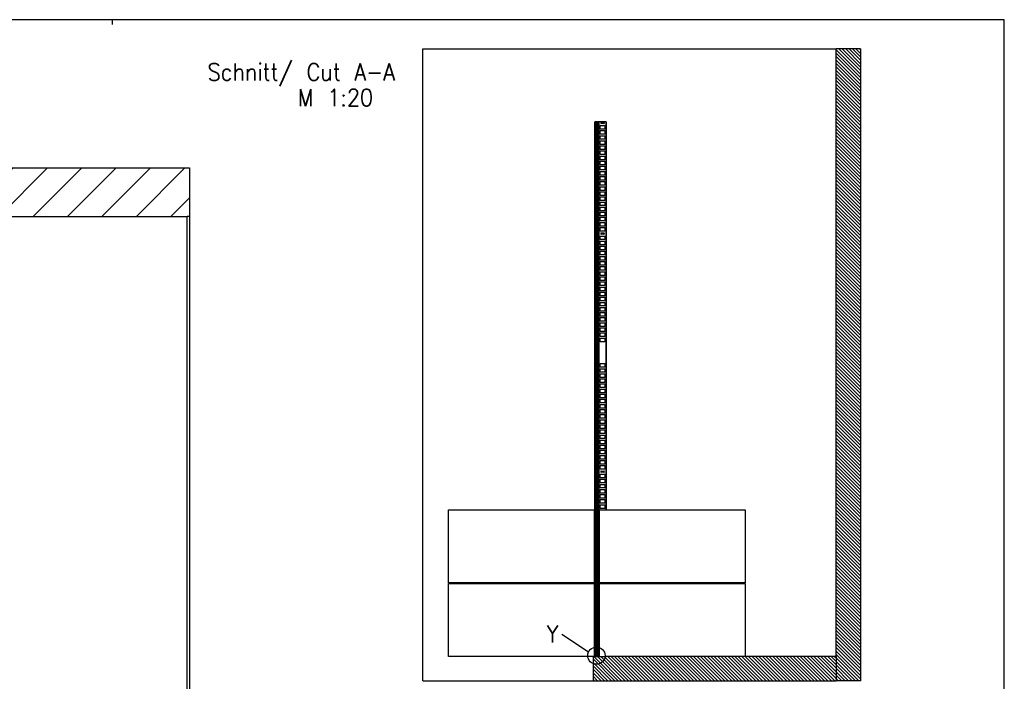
# Model space of a CAD drawing. Header units: millimetres. Extents: x -96 to 309, y -73 to 213.
# Tile 3 of 3: x 106 to 309, y 77 to 213. Entities that reach past the tile are written whole.
import ezdxf

# ---------------------------------------------------------------- set-up
doc = ezdxf.new("R2010")
doc.units = ezdxf.units.MM
doc.layers.add('1', color=7, linetype='Continuous')
doc.styles.add('CONVERTER_11', font='txt.shx', dxfattribs={"width": 0.9})
pattern_1 = [(315, (0, 0), (1.5, 1.5), [])]
pattern_2 = [(315, (0, 0), (7.071068, 7.071068), [])]

# ---------------------------------------------------------------- blocks, each defined once
blk = doc.blocks.new('_din_a3_q_e', base_point=(106.08, 70.02))
at = {"layer": '1', "color": 7, "linetype": 'Continuous'}
for p, q in [((125.08, 213.02), (-96.42, 213.02)), ((125.08, 213.02), (125.08, 212.02)), ((308.58, 213.02), (125.08, 213.02)), ((308.58, -72.98), (308.58, 213.02))]:
    blk.add_line(p, q, dxfattribs=at)
blk = doc.blocks.new('1__1', base_point=(100189.91, 101898.34))
at = {"layer": '1'}
blk.add_blockref('_din_a3_q_e', (106.08, 70.02), dxfattribs=at)
blk = doc.blocks.new('SD_drawing', base_point=(308.58, -72.98))
at = {"layer": '1'}
blk.add_blockref('1__1', (100189.91, 101898.34), dxfattribs=at)
blk = doc.blocks.new('DetailY__2', base_point=(4458.3, 1607.6))
at = {"layer": '1', "color": 1, "linetype": 'Continuous'}
blk.add_circle((4493.8, 1643.1), 35.5, dxfattribs=at)
at = {"layer": '1', "color": 2, "insert": (4313.8, 1767.6), "char_height": 70, "attachment_point": 2, "line_spacing_factor": 0.90036, "style": 'CONVERTER_11'}
blk.add_mtext('Y', dxfattribs=at)
blk = doc.blocks.new('251291_Silikon_Rundschnur_D2__3', base_point=(4499.3, 3839.5))
at = {"color": 3, "linetype": 'Continuous'}
for p, q in [((4499.3, 3839.5), (4499.3, 3838.2)), ((4500.3, 3839.5), (4499.3, 3839.5)), ((4501, 3839.5), (4500.3, 3839.5)), ((4499.3, 1642.8), (4499.3, 1642.7)), ((4499.8, 1640.5), (4499.3, 1640.5)), ((4500.3, 1640.5), (4499.8, 1640.5)), ((4501, 1640.5), (4500.3, 1640.5))]:
    blk.add_line(p, q, dxfattribs=at)
blk = doc.blocks.new('520367_02_2500_Wandprofil_Unterputz_1__4', base_point=(4488, 3840))
at = {"color": 3, "linetype": 'Continuous'}
for p, q in [((4488, 3840), (4488.5, 3840)), ((4488, 1640), (4488, 3840)), ((4489.5, 3840), (4488.5, 3840)), ((4489.5, 3840), (4490, 3840)), ((4490.5, 3840), (4490, 3840)), ((4490, 3837.5), (4490, 3840)), ((4490, 3837.5), (4490, 1643.5)), ((4500.5, 3840), (4490.5, 3840)), ((4500.5, 3840), (4501, 3840)), ((4501, 3840), (4501.5, 3840)), ((4501, 1640), (4501, 3840)), ((4502.5, 3840), (4501.5, 3840)), ((4502.5, 3840), (4503, 3840)), ((4503, 1640), (4503, 3840)), ((4503, 3840), (4503.5, 3840)), ((4533.5, 3840), (4503.5, 3840)), ((4509, 3825), (4529, 3825)), ((4509, 3810), (4509, 3825)), ((4529, 3810), (4509, 3810)), ((4514, 3837.5), (4524, 3837.5)), ((4524, 3832.5), (4514, 3832.5)), ((4529, 3825), (4529, 3810)), ((4533.5, 3840), (4534, 3840)), ((4534, 2243), (4534, 3840)), ((4509, 3804), (4529, 3804)), ((4509, 3789), (4509, 3804)), ((4529, 3789), (4509, 3789)), ((4509, 3783), (4529, 3783)), ((4509, 3768), (4509, 3783)), ((4529, 3768), (4509, 3768)), ((4529, 3804), (4529, 3789)), ((4529, 3783), (4529, 3768)), ((4509, 3762), (4529, 3762)), ((4509, 3747), (4509, 3762)), ((4529, 3747), (4509, 3747)), ((4509, 3741), (4529, 3741)), ((4509, 3726), (4509, 3741)), ((4529, 3762), (4529, 3747)), ((4529, 3741), (4529, 3726)), ((4529, 3726), (4509, 3726)), ((4509, 3720), (4529, 3720)), ((4509, 3705), (4509, 3720)), ((4529, 3705), (4509, 3705)), ((4509, 3699), (4529, 3699)), ((4509, 3684), (4509, 3699)), ((4529, 3720), (4529, 3705)), ((4529, 3699), (4529, 3684)), ((4529, 3684), (4509, 3684)), ((4509, 3678), (4529, 3678)), ((4509, 3663), (4509, 3678)), ((4529, 3663), (4509, 3663)), ((4509, 3657), (4529, 3657)), ((4509, 3642), (4509, 3657)), ((4529, 3678), (4529, 3663)), ((4529, 3657), (4529, 3642)), ((4529, 3642), (4509, 3642)), ((4509, 3636), (4529, 3636)), ((4509, 3621), (4509, 3636)), ((4529, 3621), (4509, 3621)), ((4509, 3615), (4529, 3615)), ((4509, 3600), (4509, 3615)), ((4529, 3636), (4529, 3621)), ((4529, 3615), (4529, 3600)), ((4529, 3600), (4509, 3600)), ((4509, 3594), (4529, 3594)), ((4509, 3579), (4509, 3594)), ((4529, 3579), (4509, 3579)), ((4509, 3573), (4529, 3573)), ((4509, 3558), (4509, 3573)), ((4529, 3594), (4529, 3579)), ((4529, 3573), (4529, 3558)), ((4529, 3558), (4509, 3558)), ((4509, 3552), (4529, 3552)), ((4509, 3537), (4509, 3552)), ((4529, 3537), (4509, 3537)), ((4509, 3531), (4529, 3531)), ((4509, 3516), (4509, 3531)), ((4529, 3552), (4529, 3537)), ((4529, 3531), (4529, 3516)), ((4529, 3516), (4509, 3516)), ((4509, 3510), (4529, 3510)), ((4509, 3495), (4509, 3510)), ((4529, 3495), (4509, 3495)), ((4509, 3489), (4529, 3489)), ((4509, 3474), (4509, 3489)), ((4529, 3510), (4529, 3495)), ((4529, 3489), (4529, 3474)), ((4529, 3474), (4509, 3474)), ((4509, 3468), (4529, 3468)), ((4509, 3453), (4509, 3468)), ((4529, 3453), (4509, 3453)), ((4509, 3447), (4529, 3447)), ((4509, 3432), (4509, 3447)), ((4529, 3468), (4529, 3453)), ((4529, 3447), (4529, 3432)), ((4529, 3432), (4509, 3432)), ((4509, 3426), (4529, 3426)), ((4509, 3411), (4509, 3426)), ((4529, 3411), (4509, 3411)), ((4509, 3405), (4529, 3405)), ((4509, 3390), (4509, 3405)), ((4529, 3426), (4529, 3411)), ((4529, 3405), (4529, 3390)), ((4529, 3390), (4509, 3390)), ((4509, 3370), (4529, 3370)), ((4509, 3355), (4509, 3370)), ((4514, 3382.5), (4524, 3382.5)), ((4524, 3377.5), (4514, 3377.5)), ((4529, 3370), (4529, 3355)), ((4529, 3355), (4509, 3355)), ((4509, 3349), (4529, 3349)), ((4509, 3334), (4509, 3349)), ((4529, 3334), (4509, 3334)), ((4509, 3328), (4529, 3328)), ((4509, 3313), (4509, 3328)), ((4529, 3349), (4529, 3334)), ((4529, 3328), (4529, 3313)), ((4529, 3313), (4509, 3313)), ((4509, 3307), (4529, 3307)), ((4509, 3292), (4509, 3307)), ((4529, 3292), (4509, 3292)), ((4509, 3286), (4529, 3286)), ((4509, 3271), (4509, 3286)), ((4529, 3307), (4529, 3292)), ((4529, 3286), (4529, 3271)), ((4529, 3271), (4509, 3271)), ((4509, 3265), (4529, 3265)), ((4509, 3250), (4509, 3265)), ((4529, 3250), (4509, 3250)), ((4509, 3244), (4529, 3244)), ((4509, 3229), (4509, 3244)), ((4529, 3265), (4529, 3250)), ((4529, 3244), (4529, 3229)), ((4529, 3229), (4509, 3229)), ((4509, 3223), (4529, 3223)), ((4509, 3208), (4509, 3223)), ((4529, 3208), (4509, 3208)), ((4509, 3202), (4529, 3202)), ((4509, 3187), (4509, 3202)), ((4529, 3223), (4529, 3208)), ((4529, 3202), (4529, 3187)), ((4529, 3187), (4509, 3187)), ((4509, 3181), (4529, 3181)), ((4509, 3166), (4509, 3181)), ((4529, 3166), (4509, 3166)), ((4509, 3160), (4529, 3160)), ((4509, 3145), (4509, 3160)), ((4529, 3181), (4529, 3166)), ((4529, 3160), (4529, 3145)), ((4529, 3145), (4509, 3145)), ((4509, 3139), (4529, 3139)), ((4509, 3124), (4509, 3139)), ((4529, 3124), (4509, 3124)), ((4529, 3139), (4529, 3124)), ((4509, 3118), (4529, 3118)), ((4509, 3103), (4509, 3118)), ((4529, 3103), (4509, 3103)), ((4509, 3097), (4529, 3097)), ((4509, 3082), (4509, 3097)), ((4529, 3082), (4509, 3082)), ((4529, 3118), (4529, 3103)), ((4529, 3097), (4529, 3082)), ((4509, 3061), (4509, 3076)), ((4509, 3076), (4529, 3076)), ((4529, 3061), (4509, 3061)), ((4509, 3055), (4529, 3055)), ((4509, 3040), (4509, 3055)), ((4529, 3040), (4509, 3040)), ((4529, 3076), (4529, 3061)), ((4529, 3055), (4529, 3040)), ((4509, 3034), (4529, 3034)), ((4509, 3019), (4509, 3034)), ((4529, 3019), (4509, 3019)), ((4509, 2998), (4509, 3013)), ((4509, 3013), (4529, 3013)), ((4529, 2998), (4509, 2998)), ((4529, 3034), (4529, 3019)), ((4529, 3013), (4529, 2998)), ((4509, 2992), (4529, 2992)), ((4509, 2977), (4509, 2992)), ((4529, 2977), (4509, 2977)), ((4509, 2971), (4529, 2971)), ((4509, 2956), (4509, 2971)), ((4529, 2992), (4529, 2977)), ((4529, 2971), (4529, 2956)), ((4529, 2956), (4509, 2956)), ((4509, 2935), (4509, 2950)), ((4509, 2950), (4529, 2950)), ((4529, 2935), (4509, 2935)), ((4529, 2950), (4529, 2935)), ((4509, 2845), (4529, 2845)), ((4509, 2830), (4509, 2845)), ((4529, 2845), (4529, 2830)), ((4529, 2830), (4509, 2830)), ((4509, 2824), (4529, 2824)), ((4509, 2809), (4509, 2824)), ((4529, 2809), (4509, 2809)), ((4509, 2803), (4529, 2803)), ((4509, 2788), (4509, 2803)), ((4529, 2824), (4529, 2809)), ((4529, 2803), (4529, 2788)), ((4529, 2788), (4509, 2788)), ((4509, 2782), (4529, 2782)), ((4509, 2767), (4509, 2782)), ((4529, 2767), (4509, 2767)), ((4509, 2761), (4529, 2761)), ((4509, 2746), (4509, 2761)), ((4529, 2782), (4529, 2767)), ((4529, 2761), (4529, 2746)), ((4529, 2746), (4509, 2746)), ((4509, 2740), (4529, 2740)), ((4509, 2725), (4509, 2740)), ((4529, 2725), (4509, 2725)), ((4509, 2719), (4529, 2719)), ((4509, 2704), (4509, 2719)), ((4529, 2740), (4529, 2725)), ((4529, 2719), (4529, 2704)), ((4529, 2704), (4509, 2704)), ((4509, 2698), (4529, 2698)), ((4509, 2683), (4509, 2698)), ((4529, 2683), (4509, 2683)), ((4509, 2677), (4529, 2677)), ((4509, 2662), (4509, 2677)), ((4529, 2698), (4529, 2683)), ((4529, 2677), (4529, 2662)), ((4529, 2662), (4509, 2662)), ((4509, 2656), (4529, 2656)), ((4509, 2641), (4509, 2656)), ((4529, 2641), (4509, 2641)), ((4509, 2635), (4529, 2635)), ((4509, 2620), (4509, 2635)), ((4529, 2656), (4529, 2641)), ((4529, 2635), (4529, 2620)), ((4529, 2620), (4509, 2620)), ((4509, 2614), (4529, 2614)), ((4509, 2599), (4509, 2614)), ((4529, 2599), (4509, 2599)), ((4509, 2593), (4529, 2593)), ((4509, 2578), (4509, 2593)), ((4529, 2614), (4529, 2599)), ((4529, 2593), (4529, 2578)), ((4529, 2578), (4509, 2578)), ((4509, 2572), (4529, 2572)), ((4509, 2557), (4509, 2572)), ((4529, 2557), (4509, 2557)), ((4529, 2572), (4529, 2557)), ((4509, 2551), (4529, 2551)), ((4509, 2536), (4509, 2551)), ((4529, 2536), (4509, 2536)), ((4509, 2515), (4509, 2530)), ((4509, 2530), (4529, 2530)), ((4529, 2515), (4509, 2515)), ((4529, 2551), (4529, 2536)), ((4529, 2530), (4529, 2515)), ((4509, 2509), (4529, 2509)), ((4509, 2494), (4509, 2509)), ((4529, 2494), (4509, 2494)), ((4509, 2488), (4529, 2488)), ((4509, 2473), (4509, 2488)), ((4529, 2473), (4509, 2473)), ((4529, 2509), (4529, 2494)), ((4529, 2488), (4529, 2473)), ((4509, 2467), (4529, 2467)), ((4509, 2452), (4509, 2467)), ((4529, 2452), (4509, 2452)), ((4509, 2446), (4529, 2446)), ((4509, 2431), (4509, 2446)), ((4529, 2431), (4509, 2431)), ((4529, 2467), (4529, 2452)), ((4529, 2446), (4529, 2431)), ((4509, 2425), (4529, 2425)), ((4509, 2410), (4509, 2425)), ((4529, 2410), (4509, 2410)), ((4509, 2390), (4529, 2390)), ((4509, 2375), (4509, 2390)), ((4514, 2402.5), (4524, 2402.5)), ((4524, 2397.5), (4514, 2397.5)), ((4529, 2425), (4529, 2410)), ((4529, 2390), (4529, 2375)), ((4529, 2375), (4509, 2375)), ((4509, 2369), (4529, 2369)), ((4509, 2354), (4509, 2369)), ((4529, 2354), (4509, 2354)), ((4529, 2369), (4529, 2354)), ((4509, 2333), (4509, 2348)), ((4509, 2348), (4529, 2348)), ((4529, 2333), (4509, 2333)), ((4509, 2327), (4529, 2327)), ((4509, 2312), (4509, 2327)), ((4529, 2312), (4509, 2312)), ((4529, 2348), (4529, 2333)), ((4529, 2327), (4529, 2312)), ((4509, 2291), (4509, 2306)), ((4509, 2306), (4529, 2306)), ((4529, 2291), (4509, 2291)), ((4509, 2285), (4529, 2285)), ((4509, 2270), (4509, 2285)), ((4529, 2270), (4509, 2270)), ((4529, 2306), (4529, 2291)), ((4529, 2285), (4529, 2270)), ((4509, 2249), (4509, 2264)), ((4509, 2264), (4529, 2264)), ((4529, 2249), (4509, 2249)), ((4509, 2243), (4529, 2243)), ((4529, 2264), (4529, 2249)), ((4524, 1942.5), (4514, 1942.5)), ((4534, 1940), (4534, 1943)), ((4488, 1640), (4488.5, 1640)), ((4488.5, 1640), (4489.5, 1640)), ((4489.5, 1640), (4490, 1640)), ((4490, 1643), (4490, 1643.5)), ((4490, 1640), (4490, 1640.6)), ((4490.5, 1640), (4490, 1640)), ((4490.5, 1640), (4500.5, 1640)), ((4500.5, 1640), (4501, 1640)), ((4501, 1640), (4501.5, 1640)), ((4501.5, 1640), (4502.5, 1640)), ((4502.5, 1640), (4503, 1640)), ((4503, 1640), (4503.5, 1640)), ((4503.5, 1640), (4506, 1640)), ((4506, 1640), (4533.5, 1640)), ((4533.5, 1640), (4534, 1640))]:
    blk.add_line(p, q, dxfattribs=at)
at = {"color": 1, "linetype": 'Continuous'}
for p, q in [((4488.5, 3840), (4488.5, 1640)), ((4489.5, 3840), (4489.5, 1640)), ((4490.5, 3840), (4490.5, 3838)), ((4500.5, 3840), (4500.5, 3839.5)), ((4501.5, 3840), (4501.5, 1640)), ((4502.5, 3840), (4502.5, 1640)), ((4503.5, 3840), (4503.5, 1640)), ((4533.5, 3840), (4533.5, 2243)), ((4533.5, 1943), (4533.5, 1940)), ((4490.5, 1643), (4490.5, 1642.9)), ((4490.5, 1640.5), (4490.5, 1640)), ((4500.5, 1640.5), (4500.5, 1640))]:
    blk.add_line(p, q, dxfattribs=at)
at = {"color": 3, "linetype": 'Continuous'}
for centre, start, end in [((4514, 3835), 90, 270), ((4524, 3835), 270, 90), ((4514, 3380), 90, 270), ((4524, 3380), 270, 90), ((4514, 2400), 90, 270), ((4524, 2400), 270, 90), ((4514, 1945), 233.1301, 270), ((4524, 1945), 270, 306.8699)]:
    blk.add_arc(centre, 2.5, start, end, dxfattribs=at)
blk = doc.blocks.new('250349_01_21980000__5', base_point=(4492.1, 3839.5))
at = {"color": 3, "linetype": 'Continuous'}
for p, q in [((4492.2, 3839.5), (4492.1, 3839.5)), ((4492.6, 3839.5), (4492.2, 3839.5)), ((4497.6, 3839.5), (4492.6, 3839.5)), ((4497.9, 3839.5), (4497.6, 3839.5)), ((4498, 3839.5), (4497.9, 3839.5)), ((4498.1, 3839.5), (4498, 3839.5)), ((4498.1, 3839.5), (4498.1, 3839.4)), ((4492.1, 1641.5), (4492.2, 1641.5)), ((4492.2, 1641.5), (4492.6, 1641.5)), ((4492.6, 1641.5), (4493.8, 1641.5)), ((4493.8, 1641.5), (4496.2, 1641.5)), ((4496.2, 1641.5), (4497.6, 1641.5)), ((4497.6, 1641.5), (4497.9, 1641.5)), ((4497.9, 1641.5), (4498, 1641.5)), ((4498.1, 1641.5), (4498, 1641.5)), ((4498.1, 1641.6), (4498.1, 1641.5))]:
    blk.add_line(p, q, dxfattribs=at)
blk = doc.blocks.new('10010_50I_Glas_Plan_1500x2198x10__6', base_point=(4490, 3839.5))
at = {"linetype": 'Continuous'}
h = blk.add_hatch(dxfattribs=at)
h.set_pattern_fill('_USER', color=3, scale=2.12132, angle=315, pattern_type=0)
h.set_pattern_definition(pattern_1)
h.paths.add_polyline_path([(4492.6, 1641.5), (4493.8, 1641.5), (4496.2, 1641.5), (4497.6, 1641.5), (4497.9, 1641.5), (4498, 1641.5), (4500, 1643.5), (4500, 3837.5), (4498, 3839.5), (4497.9, 3839.5), (4497.6, 3839.5), (4492.6, 3839.5), (4492.2, 3839.5), (4492.1, 3839.5), (4492, 3839.5), (4490, 3837.5), (4490, 1643.5), (4492, 1641.5), (4492.1, 1641.5), (4492.2, 1641.5)])
at = {"color": 3, "linetype": 'Continuous'}
for p, q in [((4490, 3837.5), (4492, 3839.5)), ((4490, 3837.5), (4490, 1643.5)), ((4492.1, 3839.5), (4492, 3839.5)), ((4492.2, 3839.5), (4492.1, 3839.5)), ((4492.6, 3839.5), (4492.2, 3839.5)), ((4497.6, 3839.5), (4492.6, 3839.5)), ((4497.9, 3839.5), (4497.6, 3839.5)), ((4498, 3839.5), (4497.9, 3839.5)), ((4500, 3837.5), (4498, 3839.5)), ((4500, 3837.5), (4500, 1643.5)), ((4490, 1643.5), (4492, 1641.5)), ((4492, 1641.5), (4492.1, 1641.5)), ((4492.1, 1641.5), (4492.2, 1641.5)), ((4492.2, 1641.5), (4492.6, 1641.5)), ((4492.6, 1641.5), (4493.8, 1641.5)), ((4493.8, 1641.5), (4496.2, 1641.5)), ((4496.2, 1641.5), (4497.6, 1641.5)), ((4497.6, 1641.5), (4497.9, 1641.5)), ((4497.9, 1641.5), (4498, 1641.5)), ((4500, 1643.5), (4498, 1641.5))]:
    blk.add_line(p, q, dxfattribs=at)
blk = doc.blocks.new('520368_FÜHRUNGSSCHIENE__7', base_point=(4490, 1643.1))
at = {"linetype": 'Continuous'}
h = blk.add_hatch(dxfattribs=at)
h.set_pattern_fill('_USER', color=3, scale=2.12132, angle=315, pattern_type=0)
h.set_pattern_definition(pattern_1)
edge = h.paths.add_edge_path()
edge.add_line((4492.6, 1641.5), (4493.8, 1641.5))
edge.add_arc((4493.8, 1641.3), 0.2, 0, 90, ccw=False)
edge.add_line((4494, 1641.3), (4494, 1641.2))
edge.add_line((4494, 1641.2), (4496, 1641.2))
edge.add_line((4496, 1641.2), (4496, 1641.3))
edge.add_arc((4496.2, 1641.3), 0.2, 90, 180, ccw=False)
edge.add_line((4496.2, 1641.5), (4497.6, 1641.5))
edge.add_line((4497.6, 1641.5), (4497.9, 1641.5))
edge.add_line((4497.9, 1641.5), (4498, 1641.5))
edge.add_line((4498, 1641.5), (4498.1, 1641.5))
edge.add_line((4498.1, 1641.5), (4499.6, 1643.1))
edge.add_arc((4499.8, 1642.9), 0.2, 0, 135, ccw=False)
edge.add_line((4500, 1642.9), (4500, 1640.7))
edge.add_arc((4499.8, 1640.7), 0.2, 270, 360, ccw=False)
edge.add_line((4499.8, 1640.5), (4499.3, 1640.5))
edge.add_line((4499.3, 1640.5), (4490.2, 1640.5))
edge.add_arc((4490.2, 1640.7), 0.2, 180, 270, ccw=False)
edge.add_line((4490, 1640.7), (4490, 1642.9))
edge.add_arc((4490.2, 1642.9), 0.2, 45, 180, ccw=False)
edge.add_line((4490.3, 1643.1), (4491.9, 1641.5))
edge.add_line((4491.9, 1641.5), (4492, 1641.5))
edge.add_line((4492, 1641.5), (4492.1, 1641.5))
edge.add_line((4492.1, 1641.5), (4492.2, 1641.5))
edge.add_line((4492.2, 1641.5), (4492.6, 1641.5))
at = {"color": 3, "linetype": 'Continuous'}
for p, q in [((4490, 1642.9), (4490, 1640.7)), ((4490.2, 1640.5), (4499.3, 1640.5)), ((4491.9, 1641.5), (4490.3, 1643.1)), ((4492, 1641.5), (4491.9, 1641.5)), ((4492, 1641.5), (4492.1, 1641.5)), ((4492.1, 1641.5), (4492.2, 1641.5)), ((4492.2, 1641.5), (4492.6, 1641.5)), ((4492.6, 1641.5), (4493.8, 1641.5)), ((4494, 1641.2), (4494, 1641.3)), ((4496, 1641.2), (4494, 1641.2)), ((4496, 1641.3), (4496, 1641.2)), ((4496.2, 1641.5), (4497.6, 1641.5)), ((4497.6, 1641.5), (4497.9, 1641.5)), ((4497.9, 1641.5), (4498, 1641.5)), ((4498.1, 1641.5), (4498, 1641.5)), ((4499.6, 1643.1), (4498.1, 1641.5)), ((4499.8, 1640.5), (4499.3, 1640.5)), ((4500, 1640.7), (4500, 1642.9))]:
    blk.add_line(p, q, dxfattribs=at)
for centre, start, end in [((4490.2, 1642.9), 45, 180), ((4490.2, 1640.7), 180, 270), ((4493.8, 1641.3), 0, 90), ((4496.2, 1641.3), 90, 180), ((4499.8, 1642.9), 0, 135), ((4499.8, 1640.7), 270, 0)]:
    blk.add_arc(centre, 0.2, start, end, dxfattribs=at)
blk = doc.blocks.new('520368_501_0_Führungsschiene_mit_Klebeband_1__8', base_point=(4490, 1643.1))
blk.add_blockref('520368_FÜHRUNGSSCHIENE__7', (4490, 1643.1))
blk = doc.blocks.new('FLIESE_30x60cm_1_1_1_2__9', base_point=(3885, 2243))
at = {"color": 3, "linetype": 'Continuous'}
for p, q in [((3885, 1943), (3885, 2243)), ((3885, 2243), (4485, 2243)), ((4485, 2243), (4485, 1943)), ((4485, 1943), (3885, 1943))]:
    blk.add_line(p, q, dxfattribs=at)
blk = doc.blocks.new('FLIESE_30x60cm_1_1_2__10', base_point=(3885, 1940))
at = {"color": 3, "linetype": 'Continuous'}
for p, q in [((3885, 1940), (4485, 1940)), ((3885, 1640), (3885, 1940)), ((4485, 1940), (4485, 1640)), ((4485, 1640), (3885, 1640))]:
    blk.add_line(p, q, dxfattribs=at)
blk = doc.blocks.new('FLIESE_30x60cm_1_1_1_1_1__11', base_point=(4506, 2243))
at = {"color": 3, "linetype": 'Continuous'}
for p, q in [((4506, 1943), (4506, 2243)), ((4506, 2243), (4509, 2243)), ((4509, 2243), (4529, 2243)), ((4529, 2243), (5106, 2243)), ((5106, 2243), (5106, 1943)), ((5106, 1943), (4506, 1943))]:
    blk.add_line(p, q, dxfattribs=at)
blk = doc.blocks.new('FLIESE_30x60cm_1_2__12', base_point=(4506, 1940))
at = {"color": 3, "linetype": 'Continuous'}
for p, q in [((4506, 1940), (5106, 1940)), ((4506, 1640), (4506, 1940)), ((5106, 1940), (5106, 1640)), ((4506, 1640), (4533.5, 1640)), ((4533.5, 1640), (4534, 1640)), ((5106, 1640), (4534, 1640))]:
    blk.add_line(p, q, dxfattribs=at)
blk = doc.blocks.new('WAND_1_445_1_1__13', base_point=(3780, 4140))
at = {"linetype": 'Continuous'}
h = blk.add_hatch(dxfattribs=at)
h.set_pattern_fill('_USER', color=3, scale=10, angle=315, pattern_type=0)
h.set_pattern_definition(pattern_2)
h.paths.add_polyline_path([(5480, 1540), (5480, 1640), (5480, 4140), (5580, 4140), (5580, 1540)])
at = {"color": 3, "linetype": 'Continuous'}
for p, q in [((3780, 4140), (5480, 4140)), ((3780, 1540), (3780, 4140)), ((5480, 1640), (5480, 4140)), ((5580, 4140), (5480, 4140)), ((5580, 4140), (5580, 1540)), ((5480, 1640), (5480, 1540)), ((3780, 1540), (4480, 1540)), ((4480, 1540), (5480, 1540)), ((5580, 1540), (5480, 1540))]:
    blk.add_line(p, q, dxfattribs=at)
blk = doc.blocks.new('BODEN_1_1_1__14', base_point=(4480, 1640))
at = {"linetype": 'Continuous'}
h = blk.add_hatch(dxfattribs=at)
h.set_pattern_fill('_USER', color=3, scale=10, angle=315, pattern_type=0)
h.set_pattern_definition(pattern_2)
edge = h.paths.add_edge_path()
edge.add_line((4480, 1540), (5480, 1540))
edge.add_line((5480, 1540), (5480, 1640))
edge.add_line((5480, 1640), (5106, 1640))
edge.add_line((5106, 1640), (4534, 1640))
edge.add_line((4534, 1640), (4533.5, 1640))
edge.add_line((4533.5, 1640), (4506, 1640))
edge.add_line((4506, 1640), (4503.5, 1640))
edge.add_line((4503.5, 1640), (4503, 1640))
edge.add_line((4503, 1640), (4502.5, 1640))
edge.add_line((4502.5, 1640), (4501.5, 1640))
edge.add_line((4501.5, 1640), (4501, 1640))
edge.add_line((4501, 1640), (4500.5, 1640))
edge.add_line((4500.5, 1640), (4499.5, 1640))
edge.add_line((4499.5, 1640), (4490.5, 1640))
edge.add_line((4490.5, 1640), (4490.5, 1640))
edge.add_line((4490.5, 1640), (4490, 1640))
edge.add_line((4490, 1640), (4489.5, 1640))
edge.add_line((4489.5, 1640), (4488.5, 1640))
edge.add_line((4488.5, 1640), (4488, 1640))
edge.add_line((4488, 1640), (4485, 1640))
edge.add_arc((4485, 1635), 5, 90, 180)
edge.add_line((4480, 1635), (4480, 1540))
at = {"color": 3, "linetype": 'Continuous'}
for p, q in [((4480, 1635), (4480, 1540)), ((4488, 1640), (4485, 1640)), ((4488, 1640), (4488.5, 1640)), ((4488.5, 1640), (4489.5, 1640)), ((4489.5, 1640), (4490, 1640)), ((4490.5, 1640), (4490, 1640)), ((4490.5, 1640), (4499.5, 1640)), ((4490.5, 1640), (4490.5, 1640)), ((4499.5, 1640), (4500.5, 1640)), ((4500.5, 1640), (4501, 1640)), ((4501, 1640), (4501.5, 1640)), ((4501.5, 1640), (4502.5, 1640)), ((4502.5, 1640), (4503, 1640)), ((4503, 1640), (4503.5, 1640)), ((4503.5, 1640), (4506, 1640)), ((4506, 1640), (4533.5, 1640)), ((4533.5, 1640), (4534, 1640)), ((5106, 1640), (4534, 1640)), ((5480, 1640), (5106, 1640)), ((5480, 1640), (5480, 1540)), ((4480, 1540), (5480, 1540))]:
    blk.add_line(p, q, dxfattribs=at)
blk.add_arc((4485, 1635), 5, 90, 180, dxfattribs=at)
blk = doc.blocks.new('Umgebung_1__15', base_point=(3780, 4140))
for name, p in [('WAND_1_445_1_1__13', (3780, 4140)), ('FLIESE_30x60cm_1_1_1_2__9', (3885, 2243)), ('FLIESE_30x60cm_1_1_1_1_1__11', (4506, 2243)), ('FLIESE_30x60cm_1_1_2__10', (3885, 1940)), ('FLIESE_30x60cm_1_2__12', (4506, 1940)), ('BODEN_1_1_1__14', (4480, 1640))]:
    blk.add_blockref(name, p)
blk = doc.blocks.new('Walk-In_1500x1200__16', base_point=(3780, 4140))
for name, p in [('Umgebung_1__15', (3780, 4140)), ('520367_02_2500_Wandprofil_Unterputz_1__4', (4488, 3840)), ('10010_50I_Glas_Plan_1500x2198x10__6', (4490, 3839.5)), ('250349_01_21980000__5', (4492.1, 3839.5)), ('251291_Silikon_Rundschnur_D2__3', (4499.3, 3839.5)), ('520368_501_0_Führungsschiene_mit_Klebeband_1__8', (4490, 1643.1))]:
    blk.add_blockref(name, p)
blk = doc.blocks.new('A-A__17', base_point=(4680, 2840))
at = {"layer": '1', "color": 3, "linetype": 'Continuous'}
blk.add_line((4351.2, 1731.7), (4461.9, 1658.6), dxfattribs=at)
blk.add_blockref('Walk-In_1500x1200__16', (3780, 4140))
at = {"layer": '1'}
blk.add_blockref('DetailY__2', (4458.3, 1607.6), dxfattribs=at)
at = {"layer": '1', "color": 2, "insert": (3280, 4080), "char_height": 70, "attachment_point": 2, "line_spacing_factor": 0.90036, "style": 'CONVERTER_11'}
blk.add_mtext('Schnitt/ Cut A-A\\P     M 1:20', dxfattribs=at)
blk = doc.blocks.new('251291_Silikon_Rundschnur_D2__48', base_point=(-380, 744.3))
at = {"color": 2, "linetype": 'Continuous'}
for start, end in [(135.573, 0), (0, 44.427)]:
    blk.add_arc((-379, 745.3), 1, start, end, dxfattribs=at)
blk = doc.blocks.new('520368_FÜHRUNGSSCHIENE__49', base_point=(-385, 735))
at = {"color": 2, "linetype": 'Continuous'}
for p, q in [((-385, 745), (-385, 744.6)), ((-385, 745), (-383, 745)), ((-385, 743.1), (-385, 744.6)), ((-385, 743), (-385, 743.1)), ((-385, 743.1), (-384.9, 743.1)), ((-385, 743), (-385, 742.6)), ((-385, 742.6), (-385, 741.2)), ((-385, 741.2), (-385, 741)), ((-385, 741), (-385, 739)), ((-385, 739), (-385, 738.8)), ((-385, 738.8), (-385, 737.6)), ((-385, 737.6), (-385, 737)), ((-385, 736.9), (-385, 737)), ((-385, 735.3), (-385, 736.9)), ((-385, 736.9), (-384.9, 736.9)), ((-385, 735), (-385, 735.3)), ((1115, 735), (-376.4, 735)), ((1113, 745), (1115, 745)), ((1114.9, 743.1), (1115, 743.1)), ((1114.9, 736.9), (1115, 736.9)), ((1115, 745), (1115, 744.6)), ((1115, 743.1), (1115, 744.6)), ((1115, 743), (1115, 743.1)), ((1115, 743), (1115, 741.2)), ((1115, 741.2), (1115, 741)), ((1115, 741), (1115, 739)), ((1115, 739), (1115, 738.8)), ((1115, 738.8), (1115, 737)), ((1115, 736.9), (1115, 737)), ((1115, 735.3), (1115, 736.9)), ((1115, 735), (1115, 735.3))]:
    blk.add_line(p, q, dxfattribs=at)
at = {"color": 1, "linetype": 'Continuous'}
for p, q in [((-385, 744.6), (-383.4, 744.6)), ((-383.3, 735.3), (-385, 735.3)), ((1115, 735.3), (1113.3, 735.3)), ((1113.4, 744.6), (1115, 744.6))]:
    blk.add_line(p, q, dxfattribs=at)
blk = doc.blocks.new('520368_501_0_Führungsschiene_mit_Klebeband_1__50', base_point=(-385, 735))
blk.add_blockref('520368_FÜHRUNGSSCHIENE__49', (-385, 735))
blk = doc.blocks.new('250349_01_21980000__51', base_point=(-386.3, 737.1))
at = {"color": 2, "linetype": 'Continuous'}
for p, q in [((-386.3, 742.9), (-386.3, 737.2)), ((-385.5, 743.1), (-386.2, 743.1)), ((-386.2, 737.1), (-385.5, 737.1)), ((-385.3, 742.6), (-385.3, 742.9)), ((-385, 742.6), (-385.3, 742.6)), ((-385.3, 737.6), (-385, 737.6)), ((-385.3, 737.2), (-385.3, 737.6)), ((-385, 742.6), (-385, 741.2)), ((-385, 741.2), (-385, 741)), ((-385, 741), (-385, 739)), ((-385, 739), (-385, 738.8)), ((-385, 738.8), (-385, 737.6))]:
    blk.add_line(p, q, dxfattribs=at)
for centre, start, end in [((-386.2, 742.9), 90, 180), ((-386.2, 737.2), 180, 270), ((-385.5, 742.9), 0, 90), ((-385.5, 737.2), 270, 360)]:
    blk.add_arc(centre, 0.15, start, end, dxfattribs=at)
blk = doc.blocks.new('520367_02_2500_Wandprofil_Unterputz_1__52', base_point=(-390, 733))
at = {"color": 2, "linetype": 'Continuous'}
for p, q in [((-390, 769), (-390, 778.5)), ((-389, 778.5), (-389, 748.5)), ((-390, 759), (-390, 769)), ((-390, 733.5), (-390, 759)), ((-376.5, 733), (-389.5, 733)), ((-388.5, 748), (-376.5, 748)), ((-388, 745.5), (-388, 735.5)), ((-376.5, 746), (-387.5, 746)), ((-387.5, 735), (-383, 735)), ((-383, 735), (-376.5, 735)), ((-376, 747.5), (-376, 746.5)), ((-376, 734.5), (-376, 733.5))]:
    blk.add_line(p, q, dxfattribs=at)
for centre, start, end in [((-389.5, 778.5), 0, 180), ((-389.5, 733.5), 180, 270), ((-388.5, 748.5), 180, 270), ((-387.5, 745.5), 90, 180), ((-387.5, 735.5), 180, 270), ((-376.5, 747.5), 0, 90), ((-376.5, 746.5), 270, 0), ((-376.5, 734.5), 0, 90), ((-376.5, 733.5), 270, 0)]:
    blk.add_arc(centre, 0.5, start, end, dxfattribs=at)
blk = doc.blocks.new('10010_50I_Glas_Plan_1500x2198x10__53', base_point=(-385, 735))
at = {"color": 2, "linetype": 'Continuous'}
for p, q in [((-383, 745), (-385, 743)), ((-385, 743), (-385, 742.6)), ((-385, 743), (1115, 743)), ((-385, 742.6), (-385, 741.2)), ((-385, 741.2), (-385, 741)), ((-385, 741), (-385, 739)), ((-385, 739), (-385, 738.8)), ((-385, 738.8), (-385, 737.6)), ((-385, 737.6), (-385, 737)), ((-385, 737), (-383, 735)), ((-385, 737), (1115, 737)), ((-383, 745), (-380, 745)), ((-383, 735), (-376.5, 735)), ((-378, 745), (1113, 745)), ((-376.5, 735), (1113, 735)), ((1115, 743), (1113, 745)), ((1113, 735), (1115, 737)), ((1115, 743), (1115, 741.2)), ((1115, 741.2), (1115, 741)), ((1115, 741), (1115, 739)), ((1115, 739), (1115, 738.8)), ((1115, 738.8), (1115, 737))]:
    blk.add_line(p, q, dxfattribs=at)
blk = doc.blocks.new('FLIESE_30x60cm_1_2__54', base_point=(-386, 751))
at = {"color": 2, "linetype": 'Continuous'}
for p, q in [((-386, 751), (-386, 1351)), ((-376, 1351), (-386, 1351)), ((-376, 751), (-376, 1351)), ((-376, 751), (-386, 751))]:
    blk.add_line(p, q, dxfattribs=at)
blk = doc.blocks.new('FLIESE_30x60cm_1_1_1_1_1__55', base_point=(-386, 751))
at = {"color": 2, "linetype": 'Continuous'}
for p, q in [((-386, 751), (-386, 1351)), ((-376, 1351), (-386, 1351)), ((-376, 751), (-376, 1351)), ((-376, 751), (-386, 751))]:
    blk.add_line(p, q, dxfattribs=at)
blk = doc.blocks.new('FLIESE_30x60cm_1_1_2__56', base_point=(-386, 130))
at = {"color": 2, "linetype": 'Continuous'}
for p, q in [((-386, 130), (-386, 730)), ((-386, 730), (-376, 730)), ((-376, 130), (-376, 730)), ((-376, 130), (-386, 130))]:
    blk.add_line(p, q, dxfattribs=at)
blk = doc.blocks.new('FLIESE_30x60cm_1_1_1_2__57', base_point=(-386, 130))
at = {"color": 2, "linetype": 'Continuous'}
for p, q in [((-386, 130), (-386, 730)), ((-386, 730), (-376, 730)), ((-376, 130), (-376, 730)), ((-376, 130), (-386, 130))]:
    blk.add_line(p, q, dxfattribs=at)
blk = doc.blocks.new('WAND_1_445_1_1__58', base_point=(-490, 25))
at = {"color": 2, "linetype": 'Continuous'}
for p, q in [((-490, 1825), (-490, 25)), ((-490, 1825), (1410, 1825)), ((1410, 1825), (1410, 1725)), ((-390, 778.5), (-390, 1725)), ((-390, 1725), (1405, 1725)), ((1410, 1725), (1405, 1725)), ((-390, 769), (-390, 778.5)), ((-390, 759), (-390, 769)), ((-390, 733.5), (-390, 759)), ((-390, 730), (-390, 733.5)), ((-390, 725), (-390, 730)), ((-390, 25), (-390, 725)), ((-490, 25), (-390, 25))]:
    blk.add_line(p, q, dxfattribs=at)
blk = doc.blocks.new('BODEN_1_1_1__59', base_point=(-390, 725))
at = {"color": 2, "linetype": 'Continuous'}
for p, q in [((-390, 778.5), (-390, 1725)), ((-390, 1725), (1405, 1725)), ((1410, 1725), (1405, 1725)), ((1410, 1725), (1410, 730)), ((-390, 769), (-390, 778.5)), ((-390, 759), (-390, 769)), ((-390, 733.5), (-390, 759)), ((-390, 730), (-390, 733.5)), ((-390, 725), (-390, 730)), ((-386, 730), (-376, 730)), ((-386, 725), (-390, 725)), ((1405, 725), (-376, 725))]:
    blk.add_line(p, q, dxfattribs=at)
at = {"color": 1, "linetype": 'Continuous'}
for p, q in [((1405, 730), (1405, 1725)), ((-390, 730), (-386, 730)), ((-376, 730), (1405, 730)), ((1405, 725), (1405, 730)), ((1410, 730), (1405, 730))]:
    blk.add_line(p, q, dxfattribs=at)
at = {"color": 2, "linetype": 'Continuous'}
blk.add_arc((1405, 730), 5, 270, 0, dxfattribs=at)
blk = doc.blocks.new('Umgebung_1__60', base_point=(-490, 25))
for name, p in [('WAND_1_445_1_1__58', (-490, 25)), ('BODEN_1_1_1__59', (-390, 725)), ('FLIESE_30x60cm_1_2__54', (-386, 751)), ('FLIESE_30x60cm_1_1_1_1_1__55', (-386, 751)), ('FLIESE_30x60cm_1_1_2__56', (-386, 130)), ('FLIESE_30x60cm_1_1_1_2__57', (-386, 130))]:
    blk.add_blockref(name, p)
blk = doc.blocks.new('Walk-In_1500x1200__61', base_point=(-490, 25))
for name, p in [('Umgebung_1__60', (-490, 25)), ('520367_02_2500_Wandprofil_Unterputz_1__52', (-390, 733)), ('250349_01_21980000__51', (-386.3, 737.1)), ('520368_501_0_Führungsschiene_mit_Klebeband_1__50', (-385, 735)), ('10010_50I_Glas_Plan_1500x2198x10__53', (-385, 735)), ('251291_Silikon_Rundschnur_D2__48', (-380, 744.3))]:
    blk.add_blockref(name, p)
blk = doc.blocks.new('DrfsichtA', base_point=(460, 925))
at = {"layer": '1', "linetype": 'Continuous'}
h = blk.add_hatch(dxfattribs=at)
h.set_pattern_fill('_USER', color=3, scale=50, angle=45, pattern_type=0)
h.set_pattern_definition([(45, (0, 0), (-35.3553, 35.3553), [])])
h.paths.add_polyline_path([(1410, 1825), (-490, 1825), (-490, 25), (-390, 25), (-390, 725), (-390, 730), (-390, 733.5), (-390, 759), (-390, 761), (-390, 766.958), (-390, 767), (-390, 769), (-390, 778.5), (-390, 1725), (1405, 1725), (1410, 1725)])
blk.add_blockref('Walk-In_1500x1200__61', (-490, 25))

msp = doc.modelspace()

# ---------------------------------------------------------------- block references
msp.add_blockref('SD_drawing', (308.58, -72.98))
for name, p, xscale, yscale, zscale in [('A-A__17', (234, 142), 0.05, 0.05, 0.05), ('DrfsichtA', (46, 92.5), 0.1, 0.1, 0.1)]:
    msp.add_blockref(name, p, dxfattribs=dict(xscale=xscale, yscale=yscale, zscale=zscale))

doc.saveas('drawing.dxf')
